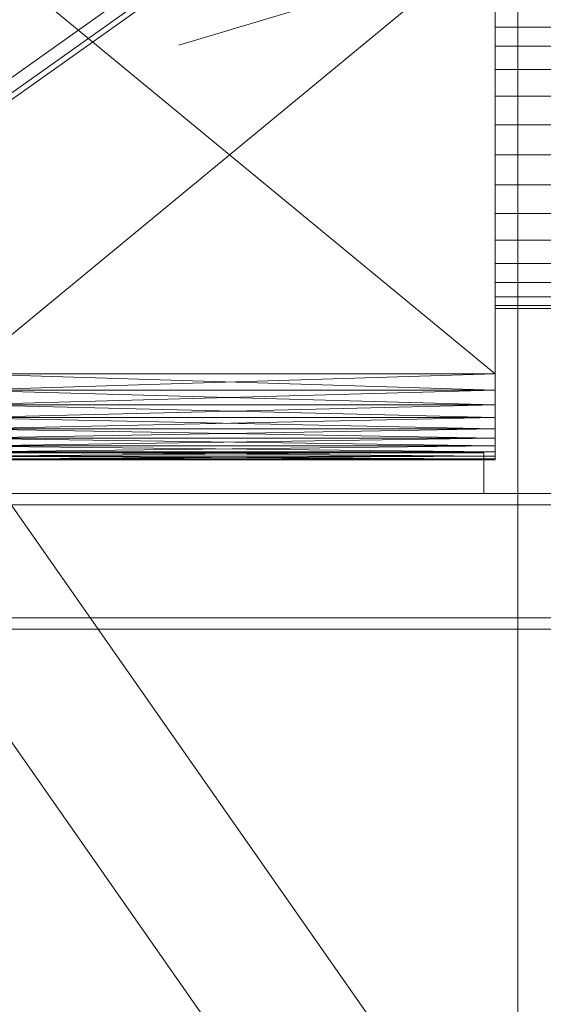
# Model space of a CAD drawing. Header units: millimetres. Extents: x -2233 to 65662, y -50530 to 6847.
# Tile 215 of 256: x 1505 to 1736, y -34170 to -33734. Entities that reach past the tile are written whole.
import ezdxf

# ---------------------------------------------------------------- set-up
doc = ezdxf.new("R2010")
doc.units = ezdxf.units.MM
for name, color, linetype, lineweight in [('COTAS_O', 1, 'Continuous', 0), ('frontal_secador', 7, 'Continuous', 0), ('frontal_tolva', 7, 'Continuous', 0)]:
    doc.layers.add(name, color=color, linetype=linetype, lineweight=lineweight)
doc.dimstyles.new('R19_100', dxfattribs={"dimtxt": 250, "dimasz": 150, "dimexe": 150, "dimexo": 80, "dimgap": 100, "dimtad": 1, "dimtih": 1, "dimtoh": 1, "dimdsep": 46, "dimcen": 0.09, "dimadec": 0, "dimazin": 0, "dimtfac": 1, "dimtdec": 4, "dimtofl": 0, "dimtmove": 0, "dimatfit": 3, "dimfxl": 1, "dimtolj": 1, "dimtzin": 0, "dimarcsym": 0})

# ---------------------------------------------------------------- blocks, each defined once
blk = doc.blocks.new('DIM_R32_39')
at = {"layer": 'COTAS_O'}
for p, q in [((-1725, -33700), (-1575, -33655)), ((1725, -33700), (1575, -33655)), ((-1725, -34400), (-1725, -33700)), ((-1725, -33700), (1725, -33700)), ((-1725, -33700), (-1575, -33745)), ((1725, -33700), (1575, -33745)), ((1725, -34400), (1725, -33700))]:
    blk.add_line(p, q, dxfattribs=at)
blk.add_text('3450 O', height=250, dxfattribs=at).set_placement((0, -33600))

msp = doc.modelspace()

# ---------------------------------------------------------------- linework, layer by layer
at = {"layer": 'frontal_secador'}
for p, q in [((1715, -33919), (1715, -33658.5)), ((1715, -33658.5), (1715, -33914.82)), ((1715, -33677.12), (1715, -33890.5)), ((1715, -33677.12), (1715, -33914.82)), ((1715, -33897.72), (1715, -33682.82)), ((1715, -33919), (1715, -33682.82)), ((1715, -33689.28), (1715, -33890.5)), ((1715, -33890.5), (1480, -33696.5)), ((1715, -33696.5), (1480, -33890.5)), ((1715, -33897.72), (1715, -33696.5)), ((1715, -33696.5), (1715, -33890.5)), ((1715, -33736.96), (1715, -33730.676)), ((1715, -33745.417), (1715, -33736.96)), ((1740, -33736.96), (1715, -33736.96)), ((1715, -33755.721), (1715, -33745.417)), ((1740, -33745.417), (1715, -33745.417)), ((1715, -33767.478), (1715, -33755.721)), ((1740, -33755.721), (1715, -33755.721)), ((1715, -33780.234), (1715, -33767.478)), ((1740, -33767.478), (1715, -33767.478)), ((1715, -33793.5), (1715, -33780.234)), ((1740, -33780.234), (1715, -33780.234)), ((1715, -33793.5), (1715, -33806.766)), ((1715, -33793.5), (1740, -33793.5)), ((1715, -33806.766), (1715, -33819.522)), ((1740, -33806.766), (1715, -33806.766)), ((1715, -33819.522), (1715, -33831.279)), ((1740, -33819.522), (1715, -33819.522)), ((1715, -33831.279), (1715, -33841.583)), ((1740, -33831.279), (1715, -33831.279)), ((1715, -33841.583), (1715, -33850.04)), ((1740, -33841.583), (1715, -33841.583)), ((1715, -33850.04), (1715, -33856.324)), ((1740, -33850.04), (1715, -33850.04)), ((1715, -33856.324), (1715, -33860.193)), ((1740, -33856.324), (1715, -33856.324)), ((1715, -33860.193), (1715, -33861.5)), ((1740, -33860.193), (1715, -33860.193)), ((1740, -33861.5), (1715, -33861.5)), ((1715, -33897.72), (1480, -33890.5)), ((1715, -33890.5), (1480, -33890.5)), ((1715, -33890.5), (1480, -33897.72)), ((1715, -33890.5), (1715, -33897.72)), ((1715, -33890.5), (1715, -33904.18)), ((1715, -33890.5), (1715, -33914.82)), ((1715, -33904.18), (1480, -33897.72)), ((1715, -33897.72), (1480, -33897.72)), ((1715, -33897.72), (1480, -33904.18)), ((1715, -33909.88), (1715, -33897.72)), ((1715, -33897.72), (1715, -33904.18)), ((1715, -33919), (1715, -33897.72)), ((1715, -33909.88), (1480, -33904.18)), ((1715, -33904.18), (1480, -33904.18)), ((1715, -33904.18), (1480, -33909.88)), ((1715, -33904.18), (1715, -33909.88)), ((1715, -33904.18), (1715, -33914.82)), ((1715, -33914.82), (1480, -33909.88)), ((1715, -33909.88), (1480, -33909.88)), ((1715, -33909.88), (1480, -33914.82)), ((1715, -33919), (1715, -33909.88)), ((1715, -33909.88), (1715, -33914.82)), ((1715, -33919), (1480, -33914.82)), ((1715, -33914.82), (1480, -33914.82)), ((1715, -33914.82), (1480, -33919)), ((1715, -33914.82), (1715, -33919)), ((1715, -33914.82), (1715, -33922.42)), ((1715, -33914.82), (1715, -33926.98)), ((1715, -33922.42), (1480, -33919)), ((1715, -33919), (1480, -33919)), ((1715, -33919), (1480, -33922.42)), ((1715, -33925.08), (1715, -33919)), ((1715, -33919), (1715, -33922.42)), ((1715, -33928.12), (1715, -33919)), ((1715, -33926.98), (1715, -33919)), ((1715, -33925.08), (1480, -33922.42)), ((1715, -33922.42), (1480, -33922.42)), ((1715, -33922.42), (1480, -33925.08)), ((1715, -33922.42), (1715, -33925.08)), ((1715, -33922.42), (1715, -33926.98)), ((1440, -33925.5), (1710, -33925.5)), ((1715, -33926.98), (1480, -33925.08)), ((1715, -33925.08), (1480, -33925.08)), ((1715, -33925.08), (1480, -33926.98)), ((1715, -33928.12), (1480, -33926.98)), ((1715, -33926.98), (1480, -33926.98)), ((1715, -33926.98), (1480, -33928.12)), ((1715, -33928.5), (1480, -33928.12)), ((1715, -33928.12), (1480, -33928.12)), ((1715, -33928.12), (1480, -33928.5)), ((1480, -33928.5), (1715, -33928.5)), ((1710, -33943.5), (1710, -33925.5)), ((1715, -33928.12), (1715, -33925.08)), ((1715, -33925.08), (1715, -33926.98)), ((1715, -33926.98), (1715, -33928.5)), ((1715, -33928.12), (1715, -33926.98)), ((1715, -33928.5), (1715, -33928.12)), ((1325, -33943.5), (2125, -33943.5)), ((1440, -33943.5), (1710, -33943.5)), ((1325, -33948.5), (2125, -33948.5)), ((1325, -33998.5), (2125, -33998.5)), ((1325, -34003.5), (2125, -34003.5))]:
    msp.add_line(p, q, dxfattribs=at)
at = {"layer": 'frontal_tolva'}
for p, q in [((1769.584, -34332.806), (722.584, -32835.806)), ((1720.416, -34367.194), (673.416, -32870.194)), ((1725, -33600), (600, -34400)), ((604.636, -34406.52), (1729.636, -33606.52)), ((600, -34406.849), (1725, -33606.849))]:
    msp.add_line(p, q, dxfattribs=at)

# ---------------------------------------------------------------- dimensions: what is measured, and where the dimension line sits
at = {"layer": 'COTAS_O'}
dim = msp.add_aligned_dim(p1=(-1725, -34400), p2=(1725, -34400), distance=700, text='<> O', dimstyle='R19_100', dxfattribs=at)
dim.commit()
dim.dimension.update_dxf_attribs({"geometry": 'DIM_R32_39', "text_midpoint": (0, -33700)})

doc.saveas('drawing.dxf')
